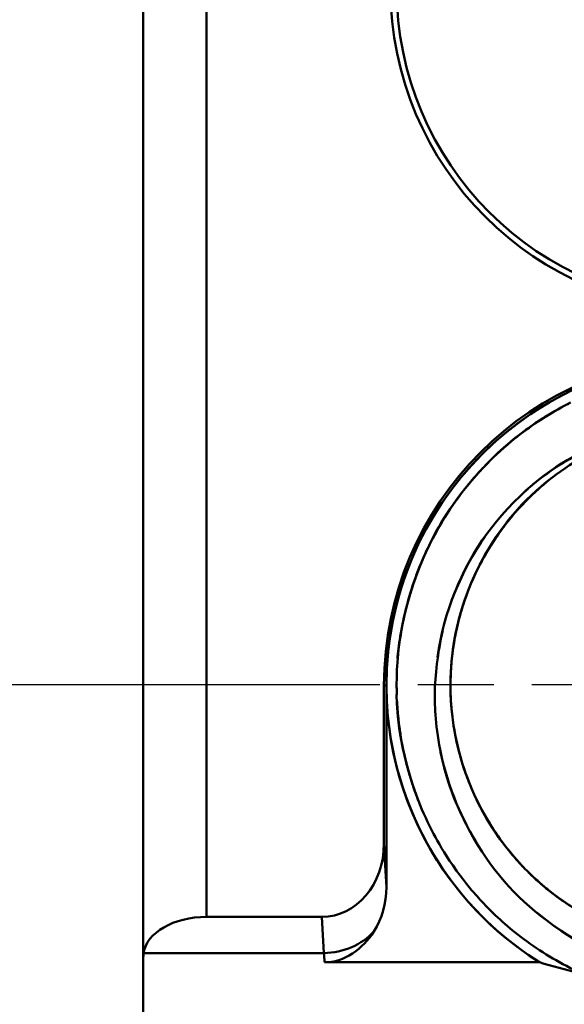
# Model space of a CAD drawing. Header units: millimetres. Extents: x -201 to 158, y 22 to 322.
# Tile 29 of 40: x 55.2 to 59.5, y 91.23 to 99. Entities that reach past the tile are written whole.
import ezdxf

# ---------------------------------------------------------------- set-up
doc = ezdxf.new("R2010")
doc.units = ezdxf.units.MM
doc.linetypes.add('CHAIN', pattern=[0.3543, 0.2362, -0.0295, 0.0591, -0.0295])
for name, color, linetype, lineweight in [('Bemaßungen(DIN)', 179, 'Continuous', 25), ('Mittelpunktmarkierung(DIN)', 179, 'Continuous', 25), ('Sichtbare Kanten(DIN)', 179, 'Continuous', 50)]:
    doc.layers.add(name, color=color, linetype=linetype, lineweight=lineweight)
doc.styles.add('STANDARD-BSI~0', font='arial.ttf')
doc.dimstyles.new('Katalogzeichnungen', dxfattribs={"dimtxt": 3.5, "dimasz": 2.5, "dimexe": 2, "dimexo": 0, "dimgap": 0.8, "dimtad": 1, "dimrnd": 1e-08, "dimdsep": 46, "dimtxsty": 'STANDARD-BSI~0', "dimcen": 0.09, "dimdle": 10, "dimclrd": 250, "dimclre": 250, "dimclrt": 250, "dimazin": 2, "dimtfac": 1, "dimtmove": 0, "dimatfit": 3, "dimfxl": 1, "dimtolj": 1, "dimtzin": 0, "dimlwd": 25, "dimlwe": 25, "dimarcsym": 0})

# ---------------------------------------------------------------- blocks, each defined once
blk = doc.blocks.new('*D29')
at = {"layer": 'Bemaßungen(DIN)', "color": 250, "linetype": 'Continuous', "lineweight": 25}
for p, q in [((48.1753, 96.2481), (48.1753, 98.7481)), ((56.096, 93.7481), (46.1753, 93.7481)), ((48.1753, 87.7432), (48.1753, 93.7481)), ((58.1753, 87.7432), (46.1753, 87.7432)), ((48.1753, 85.2432), (48.1753, 82.7432))]:
    blk.add_line(p, q, dxfattribs=at)
at = {"layer": 'Bemaßungen(DIN)', "color": 250, "linetype": 'Continuous'}
for points in [[(47.7586, 96.2481), (48.5919, 96.2481), (48.1753, 93.7481)], [(47.7586, 85.2432), (48.5919, 85.2432), (48.1753, 87.7432)]]:
    blk.add_solid(points, dxfattribs=at)
at = {"layer": 'Defpoints', "color": 0, "linetype": 'Continuous'}
for p in [(48.1753, 93.7481), (56.096, 93.7481), (58.1753, 87.7432)]:
    blk.add_point(p, dxfattribs=at)
at = {"layer": 'Bemaßungen(DIN)', "color": 250, "linetype": 'Continuous', "lineweight": 25, "insert": (43.8012, 89.5901), "char_height": 3.5, "attachment_point": 1, "rotation": 90, "style": 'STANDARD-BSI~0'}
blk.add_mtext('\\A1;6', dxfattribs=at)
blk = doc.blocks.new('*D30')
at = {"layer": 'Bemaßungen(DIN)', "color": 250, "linetype": 'Continuous', "lineweight": 25}
for p, q in [((60.6753, 99.2432), (38.5185, 99.2432)), ((40.5185, 90.2432), (40.5185, 96.7432)), ((58.1753, 87.7432), (38.5185, 87.7432))]:
    blk.add_line(p, q, dxfattribs=at)
at = {"layer": 'Bemaßungen(DIN)', "color": 250, "linetype": 'Continuous'}
for points in [[(40.1018, 96.7432), (40.9352, 96.7432), (40.5185, 99.2432)], [(40.1018, 90.2432), (40.9352, 90.2432), (40.5185, 87.7432)]]:
    blk.add_solid(points, dxfattribs=at)
at = {"layer": 'Defpoints', "color": 0, "linetype": 'Continuous'}
for p in [(40.5185, 99.2432), (60.6753, 99.2432), (58.1753, 87.7432)]:
    blk.add_point(p, dxfattribs=at)
at = {"layer": 'Bemaßungen(DIN)', "color": 250, "linetype": 'Continuous', "lineweight": 25, "insert": (36.1445, 89.0991), "char_height": 3.5, "attachment_point": 1, "rotation": 90, "style": 'STANDARD-BSI~0'}
blk.add_mtext('\\A1;11.5', dxfattribs=at)
blk = doc.blocks.new('*D31')
at = {"layer": 'Bemaßungen(DIN)', "color": 250, "linetype": 'Continuous', "lineweight": 25}
for p, q in [((32.5435, 104.7432), (32.5435, 107.2432)), ((55.6273, 102.2432), (30.5435, 102.2432)), ((32.5435, 99.2432), (32.5435, 102.2432)), ((55.6273, 99.2432), (30.5435, 99.2432)), ((32.5435, 96.7432), (32.5435, 94.2432))]:
    blk.add_line(p, q, dxfattribs=at)
at = {"layer": 'Bemaßungen(DIN)', "color": 250, "linetype": 'Continuous'}
for points in [[(32.1268, 104.7432), (32.9602, 104.7432), (32.5435, 102.2432)], [(32.1268, 96.7432), (32.9602, 96.7432), (32.5435, 99.2432)]]:
    blk.add_solid(points, dxfattribs=at)
at = {"layer": 'Defpoints', "color": 0, "linetype": 'Continuous'}
for p in [(32.5435, 102.2432), (55.6273, 102.2432), (55.6273, 99.2432)]:
    blk.add_point(p, dxfattribs=at)
at = {"layer": 'Bemaßungen(DIN)', "color": 250, "linetype": 'Continuous', "lineweight": 25, "insert": (28.1671, 99.5972), "char_height": 3.5, "attachment_point": 1, "rotation": 90, "style": 'STANDARD-BSI~0'}
blk.add_mtext('\\A1;3', dxfattribs=at)
blk = doc.blocks.new('*D32')
at = {"layer": 'Bemaßungen(DIN)', "color": 250, "linetype": 'Continuous', "lineweight": 25}
for p, q in [((61.1753, 117.7432), (23.4989, 117.7432)), ((25.4989, 90.2432), (25.4989, 115.2432)), ((58.1753, 87.7432), (23.4989, 87.7432))]:
    blk.add_line(p, q, dxfattribs=at)
at = {"layer": 'Bemaßungen(DIN)', "color": 250, "linetype": 'Continuous'}
for points in [[(25.0822, 115.2432), (25.9155, 115.2432), (25.4989, 117.7432)], [(25.0822, 90.2432), (25.9155, 90.2432), (25.4989, 87.7432)]]:
    blk.add_solid(points, dxfattribs=at)
at = {"layer": 'Defpoints', "color": 0, "linetype": 'Continuous'}
for p in [(25.4989, 117.7432), (61.1753, 117.7432), (58.1753, 87.7432)]:
    blk.add_point(p, dxfattribs=at)
at = {"layer": 'Bemaßungen(DIN)', "color": 250, "linetype": 'Continuous', "lineweight": 25, "insert": (21.1225, 100.2436), "char_height": 3.5, "attachment_point": 1, "rotation": 90, "style": 'STANDARD-BSI~0'}
blk.add_mtext('\\A1;30', dxfattribs=at)
blk = doc.blocks.new('*D34')
at = {"layer": 'Bemaßungen(DIN)', "color": 250, "linetype": 'Continuous', "lineweight": 25}
for p, q in [((56.1753, 91.6005), (56.1753, 67.5241)), ((60.6713, 89.1729), (60.6713, 67.5241)), ((53.6753, 69.5241), (43.036, 69.5241)), ((60.6713, 69.5241), (56.1753, 69.5241)), ((63.1713, 69.5241), (65.6713, 69.5241))]:
    blk.add_line(p, q, dxfattribs=at)
at = {"layer": 'Bemaßungen(DIN)', "color": 250, "linetype": 'Continuous'}
for points in [[(53.6753, 69.9408), (53.6753, 69.1075), (56.1753, 69.5241)], [(63.1713, 69.9408), (63.1713, 69.1075), (60.6713, 69.5241)]]:
    blk.add_solid(points, dxfattribs=at)
at = {"layer": 'Defpoints', "color": 0, "linetype": 'Continuous'}
for p in [(56.1753, 91.6005), (60.6713, 89.1729), (60.6713, 69.5241)]:
    blk.add_point(p, dxfattribs=at)
at = {"layer": 'Bemaßungen(DIN)', "color": 250, "linetype": 'Continuous', "lineweight": 25, "insert": (43.836, 73.8838), "char_height": 3.5, "attachment_point": 1, "style": 'STANDARD-BSI~0'}
blk.add_mtext('\\A1;4.5', dxfattribs=at)
blk = doc.blocks.new('*D43')
at = {"layer": 'Bemaßungen(DIN)', "color": 250, "linetype": 'Continuous', "lineweight": 25}
for p, q in [((58.0223, 128.1432), (16.1753, 128.1432)), ((18.1753, 90.2432), (18.1753, 125.6432)), ((58.1753, 87.7432), (16.1753, 87.7432))]:
    blk.add_line(p, q, dxfattribs=at)
at = {"layer": 'Bemaßungen(DIN)', "color": 250, "linetype": 'Continuous'}
for points in [[(17.7586, 125.6432), (18.5919, 125.6432), (18.1753, 128.1432)], [(17.7586, 90.2432), (18.5919, 90.2432), (18.1753, 87.7432)]]:
    blk.add_solid(points, dxfattribs=at)
at = {"layer": 'Defpoints', "color": 0, "linetype": 'Continuous'}
for p in [(18.1753, 128.1432), (58.0223, 128.1432), (58.1753, 87.7432)]:
    blk.add_point(p, dxfattribs=at)
at = {"layer": 'Bemaßungen(DIN)', "color": 250, "linetype": 'Continuous', "lineweight": 25, "insert": (13.8012, 103.3342), "char_height": 3.5, "attachment_point": 1, "rotation": 90, "style": 'STANDARD-BSI~0'}
blk.add_mtext('\\A1;40.4', dxfattribs=at)

msp = doc.modelspace()

# ---------------------------------------------------------------- linework, layer by layer
at = {"layer": 'Mittelpunktmarkierung(DIN)', "linetype": 'CHAIN', "ltscale": 10.168041}
msp.add_line((65.2466, 93.7481), (56.096, 93.7481), dxfattribs=at)
at = {"layer": 'Sichtbare Kanten(DIN)'}
for p, q in [((56.1753, 112.7432), (56.1753, 91.6005)), ((56.1753, 112.7432), (56.1753, 91.6005)), ((56.6753, 91.9157), (56.6753, 112.7432)), ((56.6753, 91.9157), (56.6753, 112.7432)), ((58.0753, 93.7432), (58.0753, 92.4944)), ((58.0945, 93.7432), (58.0753, 93.7432)), ((58.0753, 93.7432), (58.0945, 93.7432)), ((58.0753, 92.4944), (58.0753, 93.7432)), ((58.0945, 92.1507), (58.0945, 93.7432)), ((58.0945, 93.7432), (58.0945, 92.1507)), ((58.0945, 92.1507), (58.0753, 92.4944)), ((58.0945, 92.1507), (58.0753, 92.4944)), ((57.5842, 91.9157), (56.6753, 91.9157)), ((56.6753, 91.9157), (57.5842, 91.9157)), ((57.5842, 91.9157), (57.6002, 91.6303)), ((57.5842, 91.9157), (57.6002, 91.6303)), ((56.1753, 90.8552), (56.1753, 91.6005)), ((56.1753, 91.6005), (56.1753, 90.8552)), ((56.1771, 91.6303), (57.6002, 91.6303)), ((57.6002, 91.6303), (56.1771, 91.6303)), ((57.6062, 91.5577), (59.3026, 91.5577)), ((59.3026, 91.5577), (57.6062, 91.5577))]:
    msp.add_line(p, q, dxfattribs=at)
for centre, radius, start, end in [((60.6753, 99.2432), 2.548, 180, 0), ((60.6753, 99.2432), 2.548, 180, 0), ((60.6753, 99.2432), 2.5, 180, 0), ((60.6753, 99.2432), 2.5, 180, 0), ((60.6753, 93.7432), 2.6, 0, 180), ((60.6753, 93.7432), 2.6, 0, 180), ((60.6753, 93.7432), 2.5808, 302.1324, 237.8676), ((60.6753, 93.7432), 2.5808, 0, 180), ((60.6753, 93.7432), 2.5808, 180, 237.8676)]:
    msp.add_arc(centre, radius, start, end, dxfattribs=at)
for centre, major_axis, ratio, start_param, end_param in [((57.5749, 92.5053), (0.0329, -0.5889), 0.847676, 6.235848, 7.78815), ((57.5749, 92.5053), (0.0329, -0.5889), 0.847676, 6.235848, 7.78815), ((57.5942, 92.1617), (0.0329, -0.5889), 0.847676, 0.86677, 1.504964), ((57.5942, 92.1617), (0.0329, -0.5889), 0.847676, 0.86677, 1.504964), ((56.6753, 91.6033), (-0.5, 0), 0.624869, 4.712389, 6.196555), ((56.6753, 91.6033), (-0.5, 0), 0.624869, 4.712389, 6.196555), ((57.6002, 92.0544), (0.4992, 0.0279), 0.847676, 4.665052, 5.579159), ((56.1839, 91.1413), (0.0053, 0.5764), 0.03698, 0.558185, 0.649518), ((57.731, 91.2726), (-1.549, 0.3837), 0.376144, 0.04379, 0.092956), ((57.5803, 91.1427), (0, 0.575), 0.065287, 5.518774, 5.72468)]:
    msp.add_ellipse(centre, major_axis=major_axis, ratio=ratio, start_param=start_param, end_param=end_param, dxfattribs=at)
for points, knots in [([(59.5488, 95.975), (59.4132, 95.9066), (59.2776, 95.8227), (59.1459, 95.7209), (59.0597, 95.6542), (58.9802, 95.5838), (58.9074, 95.5111), (58.8435, 95.4472), (58.7848, 95.3814), (58.7309, 95.3146), (58.5234, 95.0579), (58.4453, 94.875), (58.42, 94.8221), (58.3473, 94.67), (58.278, 94.4861), (58.2314, 94.2702), (58.1796, 94.0298), (58.1751, 93.8515), (58.1752, 93.7432), (58.1752, 93.7238), (58.1755, 93.7066), (58.1758, 93.6916), (58.1761, 93.6743), (58.1619, 93.4755), (58.2554, 93.1153), (58.3067, 92.9176), (58.3799, 92.7353), (58.4668, 92.5716), (58.5024, 92.5045), (58.5507, 92.4203), (58.6175, 92.3234), (58.6998, 92.2042), (58.7642, 92.1306), (58.7975, 92.0928), (58.8289, 92.057), (58.8653, 92.0176), (58.9074, 91.9754), (58.9902, 91.8925), (59.0955, 91.7987), (59.2292, 91.7038), (59.3586, 91.6121), (59.5021, 91.5294), (59.6574, 91.4602)], [0.93665734, 0.93665734, 0.93665734, 0.93665734, 0.93896484, 0.93896484, 0.93896484, 0.94058983, 0.94058983, 0.94058983, 0.9420166, 0.9420166, 0.9420166, 0.94506836, 0.94506836, 0.94506836, 0.94812012, 0.94812012, 0.94812012, 0.95070845, 0.95070845, 0.95070845, 0.95117188, 0.95117188, 0.95117188, 0.95422363, 0.95422363, 0.95422363, 0.95727539, 0.95727539, 0.95727539, 0.95880127, 0.95880127, 0.95880127, 0.96032715, 0.96032715, 0.96032715, 0.96135642, 0.96135642, 0.96135642, 0.96337891, 0.96337891, 0.96337891, 0.96606438, 0.96606438, 0.96606438, 0.96606438]), ([(59.547, 95.9741), (59.5028, 95.9518), (59.4596, 95.9283), (59.4173, 95.9037), (59.1283, 95.7354), (58.9753, 95.5793), (58.9074, 95.5111), (58.8915, 95.4951), (58.8804, 95.4836), (58.8738, 95.4767)], [0.772162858, 0.772162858, 0.772162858, 0.772162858, 0.772949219, 0.772949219, 0.772949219, 0.775739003, 0.775739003, 0.775739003, 0.776390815, 0.776390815, 0.776390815, 0.776390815]), ([(59.3756, 95.8789), (59.3372, 95.8555), (59.298, 95.8302), (59.2584, 95.8029), (59.1039, 95.6966), (58.9903, 95.5941), (58.9074, 95.511), (58.8863, 95.4899), (58.8672, 95.47), (58.8499, 95.4515)], [0.691135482, 0.691135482, 0.691135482, 0.691135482, 0.691772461, 0.691772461, 0.691772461, 0.69394596, 0.69394596, 0.69394596, 0.694499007, 0.694499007, 0.694499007, 0.694499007]), ([(60.8254, 95.8127), (60.8104, 95.8138), (60.7955, 95.8147), (60.7805, 95.8154), (60.7455, 95.8172), (60.7103, 95.8181), (60.6753, 95.8182), (60.5933, 95.8182), (60.5114, 95.8133), (60.4305, 95.8037), (60.315, 95.79), (60.1999, 95.7662), (60.0876, 95.7331), (59.9753, 95.6999), (59.8657, 95.6573), (59.7613, 95.6061), (59.5578, 95.5063), (59.3684, 95.3708), (59.208, 95.2105), (59.2037, 95.2062), (59.1994, 95.2018), (59.1951, 95.1975), (59.0321, 95.0316), (58.8956, 94.8352), (58.7967, 94.6246), (58.6979, 94.4139), (58.6341, 94.1832), (58.6107, 93.9516), (58.6038, 93.8826), (58.6002, 93.813), (58.6003, 93.7432), (58.6003, 93.696), (58.602, 93.6487), (58.6052, 93.6015), (58.6132, 93.4846), (58.6311, 93.3685), (58.6584, 93.2554), (58.7131, 93.0293), (58.8077, 92.8095), (58.9343, 92.6142), (58.9976, 92.5166), (59.0697, 92.4237), (59.1491, 92.3375), (59.1683, 92.3166), (59.188, 92.2961), (59.2081, 92.276), (59.2707, 92.2133), (59.3374, 92.1546), (59.4071, 92.1008), (59.4992, 92.0297), (59.598, 91.9661), (59.7015, 91.9111), (59.8049, 91.8561), (59.9129, 91.8098), (60.0234, 91.7733), (60.1338, 91.7367), (60.2482, 91.7094), (60.3641, 91.6918), (60.4672, 91.6762), (60.5715, 91.6682), (60.6753, 91.6682), (60.6881, 91.6682), (60.7008, 91.6683), (60.7136, 91.6686), (60.9462, 91.6729), (61.1812, 91.7174), (61.3992, 91.7986), (61.5082, 91.8392), (61.6145, 91.8895), (61.7159, 91.9482), (61.8173, 92.007), (61.9138, 92.0743), (62.0032, 92.1488), (62.0514, 92.1889), (62.0979, 92.2314), (62.1425, 92.276), (62.1806, 92.3141), (62.2172, 92.3539), (62.2523, 92.3949), (62.3284, 92.4839), (62.3971, 92.5794), (62.4567, 92.6792), (62.576, 92.879), (62.6624, 93.1021), (62.7087, 93.3302), (62.7319, 93.4442), (62.7455, 93.561), (62.7491, 93.6781), (62.7498, 93.6998), (62.7502, 93.7215), (62.7502, 93.7432), (62.7502, 93.8386), (62.7436, 93.9339), (62.7306, 94.0278), (62.7147, 94.143), (62.6887, 94.2576), (62.6534, 94.3693), (62.618, 94.481), (62.5733, 94.5897), (62.52, 94.6933), (62.4692, 94.7918), (62.4102, 94.8868), (62.3442, 94.9761)], [0.9223399, 0.9223399, 0.9223399, 0.9223399, 0.92264939, 0.92264939, 0.92264939, 0.92337496, 0.92337496, 0.92337496, 0.92507019, 0.92507019, 0.92507019, 0.92749081, 0.92749081, 0.92749081, 0.92991142, 0.92991142, 0.92991142, 0.93462759, 0.93462759, 0.93462759, 0.93475423, 0.93475423, 0.93475423, 0.93959544, 0.93959544, 0.93959544, 0.94443839, 0.94443839, 0.94443839, 0.94588145, 0.94588145, 0.94588145, 0.94685895, 0.94685895, 0.94685895, 0.94927951, 0.94927951, 0.94927951, 0.9541217, 0.9541217, 0.9541217, 0.95654261, 0.95654261, 0.95654261, 0.95712984, 0.95712984, 0.95712984, 0.95896352, 0.95896352, 0.95896352, 0.96138427, 0.96138427, 0.96138427, 0.96380502, 0.96380502, 0.96380502, 0.96622623, 0.96622623, 0.96622623, 0.96838147, 0.96838147, 0.96838147, 0.96864743, 0.96864743, 0.96864743, 0.97348841, 0.97348841, 0.97348841, 0.97591, 0.97591, 0.97591, 0.97833159, 0.97833159, 0.97833159, 0.97963622, 0.97963622, 0.97963622, 0.98075225, 0.98075225, 0.98075225, 0.98317291, 0.98317291, 0.98317291, 0.98801521, 0.98801521, 0.98801521, 0.99043595, 0.99043595, 0.99043595, 0.99088449, 0.99088449, 0.99088449, 0.99285669, 0.99285669, 0.99285669, 0.99527737, 0.99527737, 0.99527737, 0.99769804, 0.99769804, 0.99769804, 1, 1, 1, 1]), ([(60.5658, 95.8153), (60.2843, 95.8112), (59.9926, 95.7362), (59.7995, 95.6568), (59.6064, 95.5773), (59.3669, 95.4585), (59.0995, 95.1875), (58.835, 94.9194), (58.6978, 94.6539), (58.6092, 94.4114)], [0, 0, 0, 0, 0.125, 0.125, 0.125, 0.25, 0.25, 0.25, 0.3736537, 0.3736537, 0.3736537, 0.3736537]), ([(59.1763, 95.2615), (59.1807, 95.2655), (59.1852, 95.2695), (59.1896, 95.2734), (59.2066, 95.2887), (59.2972, 95.3795), (59.4918, 95.4997), (59.6174, 95.5773), (59.7317, 95.6302), (59.828, 95.6683), (60.078, 95.7671), (60.3303, 95.8126), (60.5658, 95.8153)], [0.873384, 0.873384, 0.873384, 0.873384, 0.875, 0.875, 0.875, 0.90625, 0.90625, 0.90625, 0.9375, 0.9375, 0.9375, 1, 1, 1, 1]), ([(58.8725, 95.4753), (58.8709, 95.4737), (58.8697, 95.4723), (58.8687, 95.4713), (58.8161, 95.4163), (58.7372, 95.3302), (58.6457, 95.2029), (58.5565, 95.0789), (58.499, 94.9763), (58.4611, 94.9041), (58.3761, 94.7419), (58.3036, 94.5601), (58.2529, 94.3614), (58.2084, 94.187), (58.1892, 94.0501), (58.1811, 93.9532)], [0.776435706, 0.776435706, 0.776435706, 0.776435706, 0.776611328, 0.776611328, 0.776611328, 0.778442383, 0.778442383, 0.778442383, 0.780273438, 0.780273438, 0.780273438, 0.783325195, 0.783325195, 0.783325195, 0.784856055, 0.784856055, 0.784856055, 0.784856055]), ([(58.8443, 95.4455), (58.8362, 95.4368), (58.8285, 95.4284), (58.8212, 95.4203), (58.78, 95.3748), (58.7155, 95.3012), (58.6379, 95.1921), (58.566, 95.0909), (58.5171, 95.007), (58.4836, 94.946), (58.392, 94.7792), (58.3173, 94.5975), (58.2646, 94.4054), (58.2592, 94.3861), (58.2509, 94.3561), (58.2413, 94.3153)], [0.694559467, 0.694559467, 0.694559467, 0.694559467, 0.694824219, 0.694824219, 0.694824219, 0.696350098, 0.696350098, 0.696350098, 0.697875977, 0.697875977, 0.697875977, 0.700927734, 0.700927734, 0.700927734, 0.701622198, 0.701622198, 0.701622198, 0.701622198]), ([(58.8623, 94.7527), (58.8646, 94.7568), (58.867, 94.7609), (58.8693, 94.7651), (59.0278, 95.0452), (59.2094, 95.2421), (59.4448, 95.4142)], [0.79894355, 0.79894355, 0.79894355, 0.79894355, 0.8, 0.8, 0.8, 0.87157482, 0.87157482, 0.87157482, 0.87157482]), ([(59.1257, 95.1233), (59.1523, 95.1531), (59.1797, 95.1821), (59.208, 95.2104), (59.2301, 95.2325), (59.2527, 95.254), (59.2757, 95.275), (59.3191, 95.3147), (59.3641, 95.3525), (59.4106, 95.3882)], [0.078688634, 0.078688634, 0.078688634, 0.078688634, 0.079515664, 0.079515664, 0.079515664, 0.080160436, 0.080160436, 0.080160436, 0.081374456, 0.081374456, 0.081374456, 0.081374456]), ([(59.3004, 95.2972), (59.2885, 95.2867), (59.2768, 95.2761), (59.2652, 95.2653), (59.2458, 95.2474), (59.2267, 95.2291), (59.2081, 95.2104), (59.2078, 95.2101), (59.2075, 95.2099), (59.2072, 95.2096)], [0.5737056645, 0.5737056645, 0.5737056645, 0.5737056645, 0.5740332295, 0.5740332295, 0.5740332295, 0.574578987, 0.574578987, 0.574578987, 0.5745869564, 0.5745869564, 0.5745869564, 0.5745869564]), ([(58.9136, 94.8396), (58.9468, 94.8928), (58.9824, 94.9445), (59.0203, 94.9946), (59.0356, 95.0149), (59.0513, 95.0349), (59.0674, 95.0546)], [0.616312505, 0.616312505, 0.616312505, 0.616312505, 0.617609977, 0.617609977, 0.617609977, 0.618135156, 0.618135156, 0.618135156, 0.618135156]), ([(58.4976, 93.9666), (58.4976, 93.9666), (58.4976, 93.9666), (58.4976, 93.9666), (58.5485, 94.3267), (58.6867, 94.6511), (58.8741, 94.9177)], [0.7499999, 0.7499999, 0.7499999, 0.7499999, 0.75, 0.75, 0.75, 0.83316625, 0.83316625, 0.83316625, 0.83316625]), ([(58.7404, 94.4928), (58.7711, 94.5718), (58.8068, 94.6492), (58.847, 94.7242), (58.8794, 94.7846), (58.9148, 94.8435), (58.9529, 94.9003)], [0.07356064, 0.07356064, 0.07356064, 0.07356064, 0.075318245, 0.075318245, 0.075318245, 0.076735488, 0.076735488, 0.076735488, 0.076735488]), ([(58.8516, 94.7327), (58.8555, 94.7399), (58.8594, 94.747), (58.8634, 94.7542), (58.8947, 94.8103), (58.9286, 94.8649), (58.9648, 94.9178)], [0.525445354, 0.525445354, 0.525445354, 0.525445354, 0.525614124, 0.525614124, 0.525614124, 0.526941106, 0.526941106, 0.526941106, 0.526941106]), ([(58.8422, 94.7152), (58.8416, 94.714), (58.841, 94.7129), (58.8403, 94.7117), (58.818, 94.6694), (58.7971, 94.6264), (58.7778, 94.5827)], [0.578847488, 0.578847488, 0.578847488, 0.578847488, 0.578874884, 0.578874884, 0.578874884, 0.579863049, 0.579863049, 0.579863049, 0.579863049]), ([(58.6324, 94.1069), (58.6466, 94.1862), (58.6655, 94.265), (58.6888, 94.3424), (58.7068, 94.402), (58.7274, 94.4608), (58.7506, 94.5185)], [0.160800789, 0.160800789, 0.160800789, 0.160800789, 0.162472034, 0.162472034, 0.162472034, 0.163758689, 0.163758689, 0.163758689, 0.163758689]), ([(58.6919, 94.3524), (58.6942, 94.36), (58.6966, 94.3675), (58.699, 94.375), (58.7028, 94.387), (58.7067, 94.399), (58.7108, 94.4109)], [0.6126048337, 0.6126048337, 0.6126048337, 0.6126048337, 0.6127679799, 0.6127679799, 0.6127679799, 0.6130282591, 0.6130282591, 0.6130282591, 0.6130282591]), ([(58.6879, 94.3394), (58.6869, 94.3359), (58.6858, 94.3324), (58.6848, 94.3288), (58.6717, 94.2843), (58.6601, 94.2393), (58.65, 94.1941)], [0.491644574, 0.491644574, 0.491644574, 0.491644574, 0.491721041, 0.491721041, 0.491721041, 0.492679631, 0.492679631, 0.492679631, 0.492679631]), ([(58.6007, 93.7831), (58.6025, 93.8764), (58.6107, 93.9699), (58.6251, 94.0625), (58.6349, 94.1254), (58.6476, 94.1878), (58.663, 94.2494)], [0.068539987, 0.068539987, 0.068539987, 0.068539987, 0.070476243, 0.070476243, 0.070476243, 0.071791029, 0.071791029, 0.071791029, 0.071791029]), ([(58.54, 94.1771), (58.4978, 93.9963), (58.478, 93.8152), (58.4765, 93.6833), (58.4753, 93.5759), (58.4804, 93.4098), (58.5268, 93.1962), (58.573, 92.9839), (58.631, 92.829), (58.7218, 92.6515)], [0.412251, 0.412251, 0.412251, 0.412251, 0.5, 0.5, 0.5, 0.5714286, 0.5714286, 0.5714286, 0.6423929, 0.6423929, 0.6423929, 0.6423929]), ([(58.6153, 93.494), (58.5863, 93.7317), (58.5976, 93.9605), (58.6502, 94.1957), (58.6512, 94.2001), (58.6522, 94.2046), (58.6532, 94.209)], [0.68992162, 0.68992162, 0.68992162, 0.68992162, 0.75, 0.75, 0.75, 0.75114034, 0.75114034, 0.75114034, 0.75114034]), ([(58.6499, 94.194), (58.6393, 94.1459), (58.6303, 94.0973), (58.623, 94.0484), (58.6183, 94.0166), (58.6143, 93.9848), (58.611, 93.9528)], [0.582696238, 0.582696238, 0.582696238, 0.582696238, 0.583716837, 0.583716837, 0.583716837, 0.584380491, 0.584380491, 0.584380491, 0.584380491]), ([(58.6089, 93.9313), (58.6076, 93.9171), (58.6065, 93.9029), (58.6055, 93.8886), (58.6021, 93.8407), (58.6004, 93.7927), (58.6003, 93.7447)], [0.854567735, 0.854567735, 0.854567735, 0.854567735, 0.854862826, 0.854862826, 0.854862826, 0.855855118, 0.855855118, 0.855855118, 0.855855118]), ([(58.6026, 93.6468), (58.6025, 93.6478), (58.6025, 93.6489), (58.6024, 93.65), (58.601, 93.681), (58.6003, 93.7121), (58.6003, 93.7432), (58.6003, 93.7579), (58.6005, 93.7726), (58.6008, 93.7873)], [0.1576087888, 0.1576087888, 0.1576087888, 0.1576087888, 0.1576306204, 0.1576306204, 0.1576306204, 0.1582732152, 0.1582732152, 0.1582732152, 0.1585769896, 0.1585769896, 0.1585769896, 0.1585769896]), ([(58.6015, 93.6755), (58.6014, 93.6783), (58.6013, 93.6812), (58.6012, 93.6841), (58.6006, 93.7038), (58.6003, 93.7235), (58.6003, 93.7432), (58.6003, 93.7567), (58.6004, 93.7702), (58.6007, 93.7837)], [0.6078668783, 0.6078668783, 0.6078668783, 0.6078668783, 0.6079265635, 0.6079265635, 0.6079265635, 0.6083336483, 0.6083336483, 0.6083336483, 0.6086124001, 0.6086124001, 0.6086124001, 0.6086124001]), ([(58.1774, 93.6274), (58.1819, 93.5223), (58.1952, 93.3803), (58.234, 93.2044), (58.2674, 93.053), (58.3122, 92.9167), (58.3619, 92.7954)], [0.787578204, 0.787578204, 0.787578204, 0.787578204, 0.789428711, 0.789428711, 0.789428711, 0.791596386, 0.791596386, 0.791596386, 0.791596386]), ([(58.179, 93.6008), (58.1845, 93.5032), (58.197, 93.3862), (58.2242, 93.251), (58.2393, 93.1756), (58.2588, 93.0968), (58.2835, 93.0155)], [0.705492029, 0.705492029, 0.705492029, 0.705492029, 0.70703125, 0.70703125, 0.70703125, 0.708486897, 0.708486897, 0.708486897, 0.708486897]), ([(58.7964, 92.5171), (58.7964, 92.5171), (58.7964, 92.5171), (58.7964, 92.5171), (58.6629, 92.7394), (58.5721, 92.9781), (58.5225, 93.2164), (58.5225, 93.2164), (58.5225, 93.2164), (58.5225, 93.2164)], [0.62499992, 0.62499992, 0.62499992, 0.62499992, 0.625, 0.625, 0.625, 0.6875, 0.6875, 0.6875, 0.68750009, 0.68750009, 0.68750009, 0.68750009]), ([(58.6997, 93.1091), (58.7001, 93.1079), (58.7004, 93.1068), (58.7008, 93.1057), (58.7025, 93.1005), (58.7042, 93.0954), (58.7059, 93.0902)], [0.2302339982, 0.2302339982, 0.2302339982, 0.2302339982, 0.2302585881, 0.2302585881, 0.2302585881, 0.2303706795, 0.2303706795, 0.2303706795, 0.2303706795]), ([(59.0118, 92.5028), (58.9627, 92.5688), (58.9174, 92.638), (58.8762, 92.7096), (58.8452, 92.7635), (58.8166, 92.8189), (58.7906, 92.8752)], [0.05908602, 0.05908602, 0.05908602, 0.05908602, 0.060792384, 0.060792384, 0.060792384, 0.062078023, 0.062078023, 0.062078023, 0.062078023]), ([(58.8711, 92.7186), (58.8672, 92.7255), (58.8633, 92.7324), (58.8594, 92.7394), (58.8534, 92.7503), (58.8474, 92.7613), (58.8416, 92.7724)], [0.5109240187, 0.5109240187, 0.5109240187, 0.5109240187, 0.5110883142, 0.5110883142, 0.5110883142, 0.5113469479, 0.5113469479, 0.5113469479, 0.5113469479]), ([(58.8778, 92.7068), (58.8797, 92.7036), (58.8815, 92.7005), (58.8833, 92.6973), (58.9089, 92.6534), (58.9362, 92.6104), (58.9649, 92.5686)], [0.593325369, 0.593325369, 0.593325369, 0.593325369, 0.593400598, 0.593400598, 0.593400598, 0.594451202, 0.594451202, 0.594451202, 0.594451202]), ([(59.1459, 92.341), (59.136, 92.3518), (59.1263, 92.3626), (59.1166, 92.3736), (59.0778, 92.4178), (59.0408, 92.4637), (59.0059, 92.5109)], [0.147644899, 0.147644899, 0.147644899, 0.147644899, 0.147946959, 0.147946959, 0.147946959, 0.149163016, 0.149163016, 0.149163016, 0.149163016]), ([(59.1264, 92.3625), (59.1156, 92.3747), (59.1049, 92.387), (59.0943, 92.3995), (59.0933, 92.4006), (59.0924, 92.4017), (59.0915, 92.4027)], [0.5979051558, 0.5979051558, 0.5979051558, 0.5979051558, 0.59824285, 0.59824285, 0.59824285, 0.5982723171, 0.5982723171, 0.5982723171, 0.5982723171]), ([(59.1008, 92.3918), (59.1091, 92.3821), (59.1176, 92.3725), (59.1261, 92.3629), (59.1338, 92.3543), (59.1415, 92.3457), (59.1493, 92.3372)], [0.5059815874, 0.5059815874, 0.5059815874, 0.5059815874, 0.5062466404, 0.5062466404, 0.5062466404, 0.5064849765, 0.5064849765, 0.5064849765, 0.5064849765]), ([(59.2173, 92.2668), (59.254, 92.2306), (59.2922, 92.1957), (59.3315, 92.1622), (59.3357, 92.1587), (59.3399, 92.1551), (59.3441, 92.1516)], [0.597175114, 0.597175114, 0.597175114, 0.597175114, 0.59824285, 0.59824285, 0.59824285, 0.598356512, 0.598356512, 0.598356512, 0.598356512]), ([(59.4953, 92.0364), (59.4349, 92.0782), (59.3765, 92.1234), (59.3206, 92.1715), (59.2896, 92.1983), (59.2593, 92.226), (59.2299, 92.2545)], [0.054427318, 0.054427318, 0.054427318, 0.054427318, 0.055950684, 0.055950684, 0.055950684, 0.056797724, 0.056797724, 0.056797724, 0.056797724]), ([(59.4325, 92.0816), (59.4019, 92.1045), (59.3719, 92.1282), (59.3427, 92.1527), (59.3089, 92.181), (59.2759, 92.2104), (59.2438, 92.241)], [0.59502898, 0.59502898, 0.59502898, 0.59502898, 0.595822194, 0.595822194, 0.595822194, 0.596739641, 0.596739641, 0.596739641, 0.596739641]), ([(59.6805, 91.9224), (59.6733, 91.9263), (59.6662, 91.9303), (59.659, 91.9343), (59.5569, 91.9917), (59.4595, 92.0577), (59.3691, 92.1309), (59.332, 92.161), (59.2958, 92.1924), (59.2607, 92.2251)], [0.142935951, 0.142935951, 0.142935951, 0.142935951, 0.143104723, 0.143104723, 0.143104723, 0.145526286, 0.145526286, 0.145526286, 0.146519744, 0.146519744, 0.146519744, 0.146519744]), ([(61.11, 91.4448), (60.9643, 91.4221), (60.8185, 91.4134), (60.6753, 91.4188), (60.6693, 91.419), (60.6678, 91.4191), (60.6654, 91.4192), (60.6195, 91.4211), (60.4938, 91.4235), (60.2951, 91.4641), (60.1319, 91.4976), (60.0131, 91.5391), (59.9343, 91.5692), (59.7784, 91.6286), (59.543, 91.7337), (59.2855, 91.9474)], [0.4005475, 0.4005475, 0.4005475, 0.4005475, 0.4370616, 0.4370616, 0.4370616, 0.4385877, 0.4385877, 0.4385877, 0.46875, 0.46875, 0.46875, 0.5, 0.5, 0.5, 0.5624982, 0.5624982, 0.5624982, 0.5624982]), ([(59.4238, 91.8413), (59.4258, 91.8399), (59.4278, 91.8385), (59.4298, 91.8371), (59.8794, 91.5211), (60.3422, 91.4304), (60.6753, 91.4188)], [0.7847613, 0.7847613, 0.7847613, 0.7847613, 0.7857143, 0.7857143, 0.7857143, 1, 1, 1, 1]), ([(57.6062, 91.5577), (57.6838, 91.5577), (57.7588, 91.582), (57.8273, 91.6279), (57.8958, 91.6738), (57.9508, 91.7309), (57.996, 91.8017)], [0, 0, 0, 0, 0.5, 0.5, 0.5, 1, 1, 1, 1]), ([(59.963, 91.3893), (59.9601, 91.3899), (59.9572, 91.3905), (59.9543, 91.3911), (59.7316, 91.4375), (59.5033, 91.5012), (59.3026, 91.5577)], [0.4935013, 0.4935013, 0.4935013, 0.4935013, 0.5, 0.5, 0.5, 1, 1, 1, 1])]:
    msp.add_open_spline(points, degree=3, knots=knots, dxfattribs=at)
for points in [[(58.9509, 94.8972), (58.9474, 94.8921), (58.944, 94.887), (58.9406, 94.8818)], [(58.6254, 94.064), (58.6276, 94.0782), (58.63, 94.0925), (58.6325, 94.1066)], [(58.6881, 93.1462), (58.6608, 93.2371), (58.6398, 93.3303), (58.6251, 93.4243)], [(58.6488, 93.2978), (58.6664, 93.218), (58.6887, 93.1391), (58.7154, 93.062)], [(58.7599, 92.9455), (58.7407, 92.9918), (58.723, 93.0388), (58.7071, 93.0864)], [(58.7645, 92.9346), (58.7693, 92.9234), (58.7741, 92.9122), (58.779, 92.9011)], [(59.1724, 92.3124), (58.9688, 92.5261), (58.8588, 92.7297), (58.7974, 92.8605)], [(58.7543, 92.59), (58.9167, 92.2919), (59.1095, 92.0765), (59.3574, 91.8898)]]:
    msp.add_open_spline(points, degree=3, dxfattribs=at)

# ---------------------------------------------------------------- dimensions: what is measured, and where the dimension line sits
at = {"layer": 'Bemaßungen(DIN)', "color": 250, "linetype": 'Continuous', "lineweight": 25}
for base, p1, p2, angle, override, picture, middle in [((18.1753, 128.1432), (58.1753, 87.7432), (58.0223, 128.1432), 270, {"dimdec": 2, "dimtp": 0, "dimtm": 0, "dimtdec": 2, "dimtofl": 0, "dimatfit": 1}, '*D43', (18.1753, 107.9432)), ((25.4989, 117.7432), (58.1753, 87.7432), (61.1753, 117.7432), 270, {"dimdec": 2, "dimtp": 0, "dimtm": 0, "dimtdec": 2, "dimtofl": 0, "dimatfit": 1}, '*D32', (25.4989, 102.7432)), ((32.5435, 102.2432), (55.6273, 99.2432), (55.6273, 102.2432), 90, {"dimdec": 2, "dimtp": 0, "dimtm": 0, "dimtdec": 2, "dimtofl": 1, "dimatfit": 1}, '*D31', (32.5435, 100.7432)), ((40.5185, 99.2432), (58.1753, 87.7432), (60.6753, 99.2432), 270, {"dimdec": 2, "dimtp": 0, "dimtm": 0, "dimtdec": 2, "dimtofl": 0, "dimatfit": 1}, '*D30', (40.5185, 93.4932)), ((48.1753, 93.7481), (58.1753, 87.7432), (56.096, 93.7481), 270, {"dimdec": 2, "dimtp": 0, "dimtm": 0, "dimtdec": 2, "dimtofl": 1, "dimatfit": 1}, '*D29', (48.1753, 90.7457)), ((60.6713, 69.5241), (56.1753, 91.6005), (60.6713, 89.1729), 180, {"dimdec": 2, "dimtp": 0, "dimtm": 0, "dimtdec": 2, "dimtofl": 1, "dimatfit": 1}, '*D34', (47.1056, 69.5241))]:
    dim = msp.add_linear_dim(base=base, p1=p1, p2=p2, angle=angle, dimstyle='Katalogzeichnungen', override=override, dxfattribs=at)
    dim.commit()
    dim.dimension.update_dxf_attribs({"geometry": picture, "text_midpoint": middle, "dimtype": 160})

doc.saveas('drawing.dxf')
